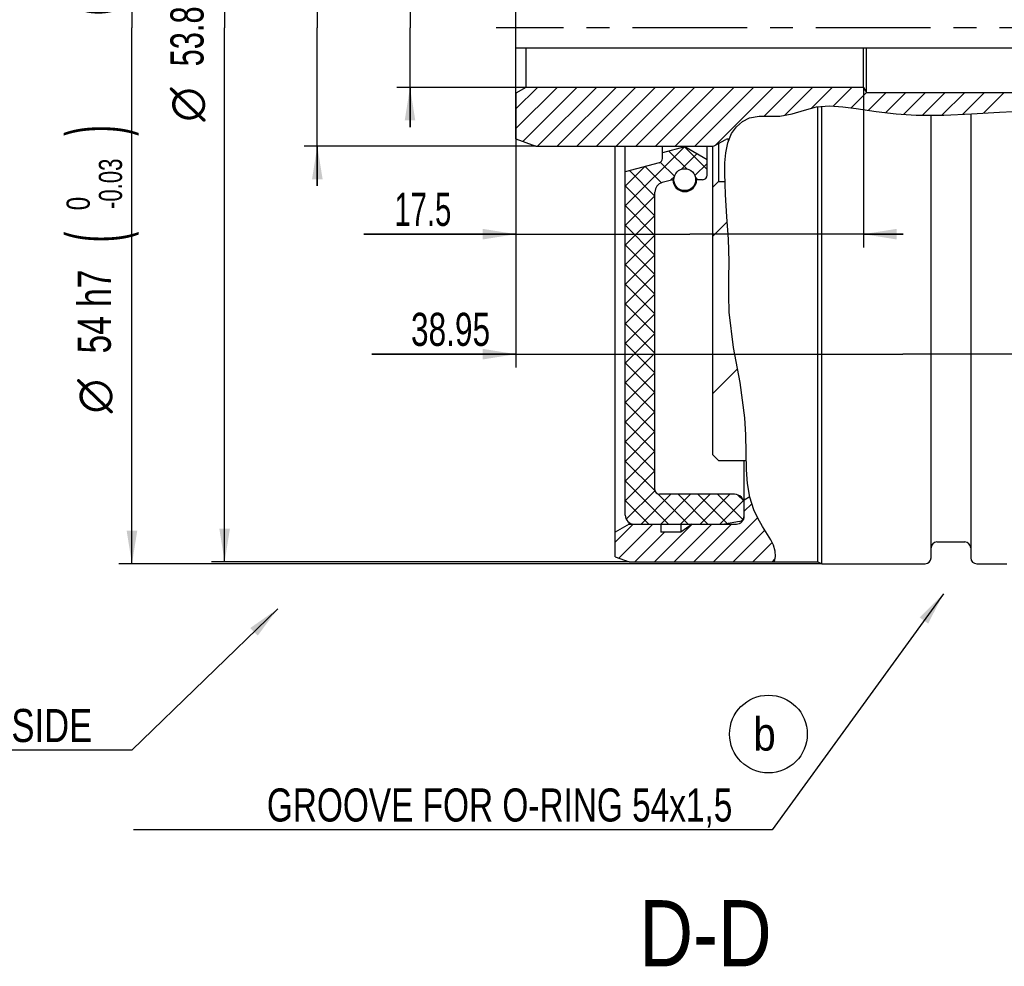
# Model space of a CAD drawing. Header units: millimetres. Extents: x 0 to 420, y 0 to 297.
# Tile 4 of 8: x 141 to 215, y 128 to 200. Entities that reach past the tile are written whole.
import ezdxf
from ezdxf.enums import TextEntityAlignment as Align

# ---------------------------------------------------------------- set-up
doc = ezdxf.new("R2010")
doc.units = ezdxf.units.MM
doc.header["$LTSCALE"] = 23.1
doc.linetypes.add('CENTER', pattern=[0.6, 0.375, -0.075, 0.075, -0.075])
doc.layers.get('0').update_dxf_attribs({"linetype": 'CONTINUOUS'})
doc.layers.add('02__ASM_ALL_AXES', color=7, linetype='CONTINUOUS')
doc.styles.get("Standard").update_dxf_attribs({"font": 'txt', "width": 0.8})
doc.styles.add('TEXTSTYLE_1', font='gdt', dxfattribs={"width": 0.8})
doc.dimstyles.new('DIMSTYLE_1', dxfattribs={"dimtxt": 2.5, "dimasz": 2.5, "dimexe": 1, "dimexo": 0, "dimtad": 1, "dimdec": 3, "dimlfac": 0.666667, "dimdsep": 46, "dimtxsty": 'Standard', "dimblk": '_FILLED', "dimblk1": '_FILLED', "dimblk2": '_FILLED', "dimcen": 0.09, "dimclrt": 7, "dimadec": 0, "dimazin": 0, "dimtol": 1, "dimtm": 0.1, "dimtfac": 0.7, "dimtdec": 3, "dimtofl": 0, "dimtmove": 0, "dimatfit": 3, "dimldrblk": '_FILLED', "dimfxl": 0, "dimtolj": 1, "dimarcsym": 0})
doc.dimstyles.new('DIMSTYLE_11', dxfattribs={"dimtxt": 2.5, "dimasz": 2.5, "dimexe": 1, "dimexo": 0, "dimtad": 1, "dimdec": 3, "dimlfac": 0.666667, "dimdsep": 46, "dimtxsty": 'Standard', "dimblk": '_FILLED', "dimblk1": '_FILLED', "dimblk2": '_FILLED', "dimcen": 0.09, "dimclrt": 7, "dimadec": 0, "dimazin": 0, "dimtol": 1, "dimtp": 0.012, "dimtfac": 0.7, "dimtdec": 3, "dimtofl": 0, "dimtmove": 0, "dimatfit": 3, "dimldrblk": '_FILLED', "dimfxl": 0, "dimtolj": 1, "dimarcsym": 0})
doc.dimstyles.new('DIMSTYLE_14', dxfattribs={"dimtxt": 2.5, "dimasz": 2.5, "dimexe": 1, "dimexo": 0, "dimtad": 1, "dimdec": 1, "dimlfac": 0.666667, "dimdsep": 46, "dimtxsty": 'Standard', "dimblk": '_FILLED', "dimblk1": '_FILLED', "dimblk2": '_FILLED', "dimcen": 0.09, "dimclrt": 7, "dimadec": 0, "dimazin": 0, "dimtp": 0.2, "dimtm": 0.2, "dimtfac": 1, "dimtdec": 1, "dimtofl": 0, "dimtmove": 0, "dimatfit": 3, "dimldrblk": '_FILLED', "dimfxl": 0, "dimtolj": 1, "dimarcsym": 0})
doc.dimstyles.new('DIMSTYLE_16', dxfattribs={"dimtxt": 2.5, "dimasz": 2.5, "dimexe": 1, "dimexo": 0, "dimtad": 1, "dimdec": 3, "dimlfac": 0.666667, "dimdsep": 46, "dimtxsty": 'Standard', "dimblk": '_FILLED', "dimblk1": '_FILLED', "dimblk2": '_FILLED', "dimcen": 0.09, "dimclrt": 7, "dimadec": 0, "dimazin": 0, "dimtol": 1, "dimtm": 0.11, "dimtfac": 0.7, "dimtdec": 3, "dimtofl": 0, "dimtmove": 0, "dimatfit": 3, "dimldrblk": '_FILLED', "dimfxl": 0, "dimtolj": 1, "dimarcsym": 0})
doc.dimstyles.new('DIMSTYLE_2', dxfattribs={"dimtxt": 2.5, "dimasz": 2.5, "dimexe": 1, "dimexo": 0, "dimtad": 1, "dimdec": 3, "dimlfac": 0.666667, "dimdsep": 46, "dimtxsty": 'Standard', "dimblk": '_FILLED', "dimblk1": '_FILLED', "dimblk2": '_FILLED', "dimcen": 0.09, "dimclrt": 7, "dimadec": 0, "dimazin": 0, "dimtol": 1, "dimtm": 0.03, "dimtfac": 0.7, "dimtdec": 3, "dimtofl": 0, "dimtmove": 0, "dimatfit": 3, "dimldrblk": '_FILLED', "dimfxl": 0, "dimtolj": 1, "dimarcsym": 0})
doc.dimstyles.new('DIMSTYLE_6', dxfattribs={"dimtxt": 2.5, "dimasz": 2.5, "dimexe": 1, "dimexo": 0, "dimtad": 1, "dimdec": 3, "dimlfac": 0.666667, "dimdsep": 46, "dimtxsty": 'Standard', "dimblk": '_FILLED', "dimblk1": '_FILLED', "dimblk2": '_FILLED', "dimcen": 0.09, "dimclrt": 7, "dimadec": 0, "dimazin": 0, "dimtp": 0.3, "dimtm": 0.3, "dimtfac": 1, "dimtdec": 3, "dimtofl": 0, "dimtmove": 0, "dimatfit": 3, "dimldrblk": '_FILLED', "dimfxl": 0, "dimtolj": 1, "dimarcsym": 0})

# ---------------------------------------------------------------- blocks, each defined once
blk = doc.blocks.new('_FILLED')
at = {"color": 0, "linetype": 'ByBlock'}
blk.add_solid([(0, 0), (-1, 0.16), (-1, -0.16)], dxfattribs=at)
blk = doc.blocks.new('*D17')
at = {"color": 7, "linetype": 'Continuous'}
for p, q in [((170.493, 203.775), (170.493, 231.463)), ((170.493, 231.463), (170.493, 199.275)), ((179.243, 203.775), (169.493, 203.775)), ((170.493, 191.775), (170.493, 199.275)), ((179.243, 194.775), (169.493, 194.775)), ((170.493, 194.775), (170.493, 191.775))]:
    blk.add_line(p, q, dxfattribs=at)
at = {"color": 7, "linetype": 'Continuous', "xscale": 2.5, "yscale": 2.5, "zscale": 2.5}
for p, rotation in [((170.493, 203.775), 270), ((170.493, 194.775), 90)]:
    blk.add_blockref('_FILLED', p, dxfattribs=dict(at, rotation=rotation))
at = {"color": 7, "linetype": 'Continuous'}
for s, height, width, p in [(')', 4.188, 0.428571, (169.743, 229.668)), ('+0.012', 1.75, 0.702381, (167.305, 222.293)), (' 0', 1.75, 0.785714, (169.743, 222.293)), ('(', 4.188, 0.428571, (169.743, 220.499)), ('6 H7', 2.5, 0.785714, (168.899, 212.642))]:
    blk.add_text(s, height=height, rotation=90, dxfattribs=dict(at, width=width)).set_placement(p)
at = {"color": 7, "linetype": 'Continuous', "style": 'TEXTSTYLE_1'}
blk.add_text('n', height=2.5, rotation=90, dxfattribs=at).set_placement((168.899, 209.308))
blk = doc.blocks.new('*D18')
at = {"color": 7, "linetype": 'Continuous'}
for p, q in [((187.043, 239.625), (155.493, 239.625)), ((156.493, 239.625), (156.493, 199.275)), ((156.493, 158.925), (156.493, 199.275)), ((187.043, 158.925), (155.493, 158.925))]:
    blk.add_line(p, q, dxfattribs=at)
at = {"color": 7, "linetype": 'Continuous', "xscale": 2.5, "yscale": 2.5, "zscale": 2.5}
for p, rotation in [((156.493, 239.625), 90), ((156.493, 158.925), 270)]:
    blk.add_blockref('_FILLED', p, dxfattribs=dict(at, rotation=rotation))
at = {"color": 7, "linetype": 'Continuous'}
for s, height, width, p in [('-0.1', 1.75, 0.660714, (155.743, 204.423)), (' 0', 1.75, 0.785714, (153.305, 203.486)), ('53.8', 2.5, 0.696429, (154.899, 198.629))]:
    blk.add_text(s, height=height, rotation=90, dxfattribs=dict(at, width=width)).set_placement(p, align=Align.CENTER)
at = {"color": 7, "linetype": 'Continuous', "style": 'TEXTSTYLE_1'}
blk.add_text('n', height=2.5, rotation=90, dxfattribs=at).set_placement((154.899, 193.48), align=Align.CENTER)
blk = doc.blocks.new('*D19')
at = {"color": 7, "linetype": 'Continuous'}
for p, q in [((201.593, 239.775), (148.493, 239.775)), ((149.493, 239.775), (149.493, 199.275)), ((149.493, 158.775), (149.493, 199.275)), ((201.593, 158.775), (148.493, 158.775))]:
    blk.add_line(p, q, dxfattribs=at)
at = {"color": 7, "linetype": 'Continuous', "xscale": 2.5, "yscale": 2.5, "zscale": 2.5}
for p, rotation in [((149.493, 239.775), 90), ((149.493, 158.775), 270)]:
    blk.add_blockref('_FILLED', p, dxfattribs=dict(at, rotation=rotation))
at = {"color": 7, "linetype": 'Continuous'}
for s, height, width, p in [('(10 mm fitting length)', 2.5, 0.661255, (147.899, 210.593)), (')', 4.188, 0.428571, (148.743, 191.511)), ('-0.03', 1.75, 0.714286, (148.743, 187.489)), (' 0', 1.75, 0.785714, (146.305, 185.739)), ('(', 4.188, 0.428571, (148.743, 183.467)), ('54 h7', 2.5, 0.757143, (147.899, 177.837))]:
    blk.add_text(s, height=height, rotation=90, dxfattribs=dict(at, width=width)).set_placement(p, align=Align.CENTER)
at = {"color": 7, "linetype": 'Continuous', "style": 'TEXTSTYLE_1'}
blk.add_text('n', height=2.5, rotation=90, dxfattribs=at).set_placement((147.899, 171.438), align=Align.CENTER)
blk = doc.blocks.new('*D27')
at = {"color": 7, "linetype": 'Continuous'}
for p, q in [((178.493, 194.342), (178.493, 182.683)), ((204.742, 194.775), (204.742, 182.683)), ((178.493, 183.683), (167.005, 183.683)), ((167.005, 183.683), (191.617, 183.683)), ((207.742, 183.683), (191.617, 183.683)), ((204.742, 183.683), (207.742, 183.683))]:
    blk.add_line(p, q, dxfattribs=at)
at = {"color": 7, "linetype": 'Continuous', "xscale": 2.5, "yscale": 2.5, "zscale": 2.5}
blk.add_blockref('_FILLED', (178.493, 183.683), dxfattribs=at)
at = {"color": 7, "linetype": 'Continuous', "xscale": 2.5, "yscale": 2.5, "zscale": 2.5, "rotation": 180}
blk.add_blockref('_FILLED', (204.742, 183.683), dxfattribs=at)
at = {"color": 7, "linetype": 'Continuous', "width": 0.660714}
blk.add_text('17.5', height=2.5, dxfattribs=at).set_placement((173.612, 184.308), align=Align.RIGHT)
blk = doc.blocks.new('*D28')
at = {"color": 7, "linetype": 'Continuous'}
for p, q in [((236.918, 194.025), (236.918, 173.615)), ((178.493, 191.615), (178.493, 173.615)), ((178.493, 174.615), (167.615, 174.615)), ((167.615, 174.615), (207.705, 174.615)), ((239.918, 174.615), (207.705, 174.615)), ((236.918, 174.615), (239.918, 174.615))]:
    blk.add_line(p, q, dxfattribs=at)
at = {"color": 7, "linetype": 'Continuous', "xscale": 2.5, "yscale": 2.5, "zscale": 2.5}
blk.add_blockref('_FILLED', (178.493, 174.615), dxfattribs=at)
at = {"color": 7, "linetype": 'Continuous', "xscale": 2.5, "yscale": 2.5, "zscale": 2.5, "rotation": 180}
blk.add_blockref('_FILLED', (236.918, 174.615), dxfattribs=at)
at = {"color": 7, "linetype": 'Continuous', "width": 0.714286}
blk.add_text('38.95', height=2.5, dxfattribs=at).set_placement((176.544, 175.24), align=Align.RIGHT)
blk = doc.blocks.new('*D33')
at = {"color": 7, "linetype": 'Continuous'}
for p, q in [((163.493, 208.215), (163.493, 237.178)), ((163.493, 237.178), (163.493, 199.275)), ((179.993, 208.215), (162.493, 208.215)), ((163.493, 187.335), (163.493, 199.275)), ((179.993, 190.335), (162.493, 190.335)), ((163.493, 190.335), (163.493, 187.335))]:
    blk.add_line(p, q, dxfattribs=at)
at = {"color": 7, "linetype": 'Continuous', "xscale": 2.5, "yscale": 2.5, "zscale": 2.5}
for p, rotation in [((163.493, 208.215), 270), ((163.493, 190.335), 90)]:
    blk.add_blockref('_FILLED', p, dxfattribs=dict(at, rotation=rotation))
at = {"color": 7, "linetype": 'Continuous'}
for s, height, width, p in [(')', 4.188, 0.428571, (162.743, 235.383)), ('-0.11', 1.75, 0.642857, (162.743, 229.758)), (' 0', 1.75, 0.785714, (160.305, 229.758)), ('(', 4.188, 0.428571, (162.743, 227.964)), ('12 h11', 2.5, 0.666667, (161.899, 217.964))]:
    blk.add_text(s, height=height, rotation=90, dxfattribs=dict(at, width=width)).set_placement(p)
at = {"color": 7, "linetype": 'Continuous', "style": 'TEXTSTYLE_1'}
blk.add_text('n', height=2.5, rotation=90, dxfattribs=at).set_placement((161.899, 214.63))
blk = doc.blocks.new('BALLOON_BL1', base_point=(197.564, 145.909))
at = {"color": 6, "linetype": 'Continuous'}
blk.add_circle((197.564, 145.909), 2.936, dxfattribs=at)
at = {"color": 6, "linetype": 'Continuous', "width": 0.904762}
blk.add_text('b', height=2.5, dxfattribs=at).set_placement((196.433, 144.659))

msp = doc.modelspace()

# ---------------------------------------------------------------- linework, layer by layer
at = {"color": 7, "linetype": 'Continuous'}
for p, q in [((178.4926, 190.8806), (178.4926, 207.6687)), ((178.4926, 197.7746), (236.9176, 197.7746)), ((179.2426, 197.7746), (179.2426, 194.7746)), ((204.7422, 194.7746), (204.7422, 197.7746)), ((204.9676, 194.3996), (204.9676, 197.7746)), ((178.4926, 193.1554), (180.1118, 194.7746)), ((178.4926, 191.6705), (181.5967, 194.7746)), ((179.2426, 194.7746), (178.4926, 194.3416)), ((179.0021, 190.6951), (183.0816, 194.7746)), ((204.7422, 194.7746), (179.2426, 194.7746)), ((180.1265, 190.3346), (184.5665, 194.7746)), ((181.6115, 190.3346), (186.0515, 194.7746)), ((183.0964, 190.3346), (187.5364, 194.7746)), ((184.5813, 190.3346), (189.0213, 194.7746)), ((186.0662, 190.3346), (190.5062, 194.7746)), ((187.5511, 190.3346), (191.9911, 194.7746)), ((189.0361, 190.3346), (193.4761, 194.7746)), ((190.521, 190.3346), (194.961, 194.7746)), ((192.0059, 190.3346), (196.4459, 194.7746)), ((193.5928, 190.4366), (197.9308, 194.7746)), ((197.2426, 192.6015), (199.4158, 194.7746)), ((198.7908, 192.6647), (200.9007, 194.7746)), ((200.7976, 193.1866), (202.3856, 194.7746)), ((202.4498, 193.3539), (203.8705, 194.7746)), ((203.8068, 193.2259), (204.9805, 194.3996)), ((204.7422, 194.7746), (204.9676, 194.3996)), ((204.9676, 194.3996), (236.4676, 194.3996)), ((205.1115, 193.0458), (206.4654, 194.3996)), ((206.4274, 192.8767), (207.9503, 194.3996)), ((207.7776, 192.742), (209.4352, 194.3996)), ((209.192, 192.6715), (210.9202, 194.3996)), ((210.6714, 192.666), (212.4051, 194.3996)), ((212.2268, 192.7364), (213.89, 194.3996)), ((213.803, 192.8277), (215.3749, 194.3996)), ((201.2063, 193.2921), (202.1866, 193.3703)), ((202.1866, 193.3703), (203.1836, 193.3082)), ((196.1393, 192.4798), (196.874, 192.6071)), ((196.874, 192.6071), (197.646, 192.5953)), ((198.4214, 192.5959), (199.364, 192.7715)), ((199.364, 192.7715), (200.2839, 193.054)), ((200.2839, 193.054), (201.2063, 193.2921)), ((201.3044, 158.9246), (201.3044, 193.2999)), ((201.5926, 158.7746), (201.5926, 193.3229)), ((203.1836, 193.3082), (204.1846, 193.1761)), ((204.1846, 193.1761), (205.7016, 192.9628)), ((205.7016, 192.9628), (207.207, 192.7841)), ((207.207, 192.7841), (208.7101, 192.6732)), ((208.7101, 192.6732), (210.8014, 192.6655)), ((209.8426, 159.2246), (209.8426, 192.669)), ((210.8014, 192.6655), (212.9037, 192.7701)), ((212.8426, 192.7671), (212.8426, 159.2246)), ((212.9037, 192.7701), (215.0148, 192.9053)), ((215.0148, 192.9053), (217.4411, 193.0127)), ((195.148, 191.786), (195.6081, 192.201)), ((195.6081, 192.201), (196.1393, 192.4798)), ((197.646, 192.5953), (198.4214, 192.5959)), ((194.4932, 190.581), (194.7855, 191.2808)), ((194.7855, 191.2808), (195.148, 191.786)), ((178.4926, 190.8806), (179.9926, 190.3346)), ((193.4621, 190.3685), (194.3548, 190.8332)), ((193.7926, 190.5406), (193.7926, 187.6496)), ((194.343, 189.8375), (194.4932, 190.581)), ((194.5426, 190.6993), (194.5426, 190.8629)), ((179.9926, 190.3346), (193.3236, 190.3346)), ((185.9926, 159.3068), (185.9926, 190.3346)), ((186.7426, 162.4496), (186.7426, 190.3346)), ((186.7426, 185.8149), (191.1875, 190.2599)), ((189.5551, 189.4086), (189.5551, 190.3346)), ((191.2426, 190.2746), (189.5551, 189.8225)), ((190.0536, 189.956), (191.4009, 188.6088)), ((190.998, 188.5855), (192.1584, 189.7459)), ((191.2247, 190.2698), (192.9301, 188.5645)), ((191.2426, 190.2746), (191.2426, 190.3346)), ((192.9301, 189.3003), (191.2426, 190.2746)), ((192.9301, 188.1378), (192.9301, 190.3346)), ((193.3426, 190.3354), (193.3426, 167.0246)), ((194.2827, 189.0761), (194.343, 189.8375)), ((189.3049, 189.0826), (186.7426, 188.396)), ((189.3986, 189.1261), (190.462, 188.0627)), ((192.0057, 188.1083), (192.9301, 189.0326)), ((194.2674, 188.2721), (194.2827, 189.0761)), ((186.7426, 187.2999), (188.24, 188.7972)), ((187.0709, 188.484), (188.9926, 186.5623)), ((188.242, 188.7978), (189.4777, 187.562)), ((194.2838, 187.4738), (194.2674, 188.2721)), ((190.3426, 187.8003), (189.5485, 187.5876)), ((190.1655, 187.7529), (190.4572, 188.0446)), ((192.0509, 187.9587), (192.2093, 187.8003)), ((192.5926, 187.8003), (192.1426, 187.8003)), ((193.7926, 187.6496), (193.3426, 187.1996)), ((193.7926, 187.6496), (194.2802, 187.6496)), ((194.3214, 186.678), (194.2838, 187.4738)), ((186.7426, 187.3273), (188.9926, 185.0773)), ((188.9926, 164.3621), (188.9926, 186.8631)), ((190.8785, 186.981), (190.9348, 187.0373)), ((191.5047, 187.02), (191.5636, 186.9611)), ((194.4313, 184.9924), (194.3214, 186.678)), ((186.7426, 184.33), (188.9926, 186.58)), ((186.7426, 185.8424), (188.9926, 183.5924)), ((186.7426, 182.8451), (188.9926, 185.0951)), ((193.3426, 183.4947), (194.4557, 184.6078)), ((194.5384, 183.3032), (194.4313, 184.9924)), ((186.7426, 184.3575), (188.9926, 182.1075)), ((186.7426, 181.3602), (188.9926, 183.6102)), ((194.5922, 181.611), (194.5384, 183.3032)), ((186.7426, 182.8726), (188.9926, 180.6226)), ((186.7426, 179.8752), (188.9926, 182.1252)), ((194.5793, 180.3326), (194.5922, 181.611)), ((186.7426, 181.3876), (188.9926, 179.1376)), ((186.7426, 178.3903), (188.9926, 180.6403)), ((194.5614, 179.0553), (194.5793, 180.3326)), ((186.7426, 179.9027), (188.9926, 177.6527)), ((186.7426, 176.9054), (188.9926, 179.1554)), ((194.5922, 177.7817), (194.5614, 179.0553)), ((186.7426, 178.4178), (188.9926, 176.1678)), ((194.9249, 175.1188), (194.5922, 177.7817)), ((186.7426, 175.4205), (188.9926, 177.6705)), ((186.7426, 176.9329), (188.9926, 174.6829)), ((186.7426, 173.9355), (188.9926, 176.1855)), ((186.7426, 175.448), (188.9926, 173.198)), ((195.4216, 172.468), (194.9249, 175.1188)), ((186.7426, 172.4506), (188.9926, 174.7006)), ((186.7426, 173.963), (188.9926, 171.713)), ((193.3426, 171.6153), (195.2281, 173.5008)), ((186.7426, 170.9657), (188.9926, 173.2157)), ((186.7426, 172.4781), (188.9926, 170.2281)), ((195.7912, 169.8138), (195.4216, 172.468)), ((186.7426, 169.4808), (188.9926, 171.7308)), ((186.7426, 170.9932), (188.9926, 168.7432)), ((186.7426, 167.9958), (188.9926, 170.2458)), ((195.8532, 168.5074), (195.7912, 169.8138)), ((186.7426, 169.5083), (188.9926, 167.2583)), ((186.7426, 166.5109), (188.9926, 168.7609)), ((195.8726, 167.1934), (195.8532, 168.5074)), ((186.7426, 168.0233), (188.9926, 165.7733)), ((186.7426, 165.026), (188.9926, 167.276)), ((193.3426, 167.0246), (193.7926, 166.5746)), ((195.9072, 165.8685), (195.8726, 167.1934)), ((186.7426, 166.5384), (189.0054, 164.2756)), ((193.7926, 166.5746), (195.8888, 166.5746)), ((195.7426, 162.3746), (195.7426, 166.5746)), ((195.9845, 164.835), (195.9072, 165.8685)), ((186.7426, 163.5411), (188.9926, 165.7911)), ((186.7426, 165.0535), (190.0214, 161.7746)), ((196.1502, 163.8202), (195.9845, 164.835)), ((186.8214, 162.1349), (188.9978, 164.3114)), ((187.946, 161.7746), (190.196, 164.0246)), ((189.2435, 164.0374), (191.5063, 161.7746)), ((194.9926, 164.0246), (189.3301, 164.0246)), ((189.4309, 161.7746), (191.6809, 164.0246)), ((190.7413, 164.0246), (192.9913, 161.7746)), ((190.9158, 161.7746), (193.1658, 164.0246)), ((192.2262, 164.0246), (194.4412, 161.8096)), ((192.4008, 161.7746), (194.6508, 164.0246)), ((193.7111, 164.0246), (195.6228, 162.113)), ((195.2388, 163.9819), (195.6999, 163.5208)), ((196.1492, 163.8264), (195.7426, 163.5916)), ((196.4488, 162.8515), (196.1502, 163.8202)), ((186.7426, 163.5686), (188.5365, 161.7746)), ((193.8857, 161.7746), (195.6799, 163.5688)), ((195.7426, 162.7391), (196.3089, 163.3054)), ((193.4131, 158.9246), (196.7358, 162.2473)), ((196.7507, 162.216), (196.4488, 162.8515)), ((197.1086, 161.6018), (196.7507, 162.216)), ((185.9926, 160.4137), (187.3535, 161.7746)), ((187.0426, 161.7746), (185.9926, 161.1684)), ((186.2697, 159.2059), (188.8384, 161.7746)), ((187.0426, 161.7746), (187.0426, 161.8902)), ((187.0426, 161.7746), (195.1426, 161.7746)), ((188.9583, 158.9246), (191.8083, 161.7746)), ((189.4426, 161.7746), (189.4426, 161.1746)), ((190.4432, 158.9246), (193.2932, 161.7746)), ((190.9426, 161.7746), (190.9426, 161.1746)), ((191.7995, 161.7746), (190.9426, 161.1746)), ((191.9281, 158.9246), (194.7781, 161.7746)), ((195.3707, 161.9735), (194.2426, 161.7746)), ((197.4931, 160.9949), (197.1086, 161.6018)), ((187.4734, 158.9246), (189.7234, 161.1746)), ((190.9426, 161.1746), (189.4426, 161.1746)), ((194.898, 158.9246), (197.2896, 161.3162)), ((197.7411, 160.591), (197.4931, 160.9949)), ((196.3829, 158.9246), (197.8426, 160.3843)), ((197.9478, 160.1702), (197.7411, 160.591)), ((198.0733, 159.7185), (197.9478, 160.1702)), ((210.2926, 160.4246), (212.3926, 160.4246)), ((185.9926, 159.3068), (187.0426, 158.9246)), ((198.0274, 158.9407), (198.0912, 159.3266)), ((198.0912, 159.3266), (198.0733, 159.7185)), ((187.0426, 158.9246), (201.3044, 158.9246)), ((197.8678, 158.9246), (198.0558, 159.1126)), ((198.0204, 158.9246), (198.0274, 158.9407)), ((201.3044, 158.9246), (201.5926, 158.7746)), ((201.5926, 158.7746), (209.3926, 158.7746)), ((213.2926, 158.7746), (215.5695, 158.7746)), ((210.7738, 156.5106), (197.8378, 138.6723)), ((160.5052, 155.3774), (149.4926, 144.6784)), ((146.4926, 144.6784), (103.4569, 144.6784)), ((149.4926, 144.6784), (146.4926, 144.6784)), ((194.8378, 138.6723), (149.5997, 138.6723)), ((197.8378, 138.6723), (194.8378, 138.6723))]:
    msp.add_line(p, q, dxfattribs=at)
msp.add_circle((191.2426, 187.8003), 0.825, dxfattribs=at)
for centre, radius, start, end in [((194.4933, 190.5671), 0.3, 68.37571, 117.5), ((193.3236, 190.6346), 0.3, 270, 297.5), ((189.2176, 189.4086), 0.3375, 285, 0), ((189.7426, 186.8631), 0.75, 105, 180), ((191.2426, 187.8003), 0.9, 180, 360), ((192.5926, 188.1378), 0.3375, 270, 0), ((189.3301, 164.3621), 0.3375, 180, 270), ((194.9926, 163.2746), 0.75, 0, 90), ((187.4176, 162.4496), 0.675, 180, 270), ((195.1426, 162.3746), 0.6, 270, 360), ((195.2926, 162.4167), 0.45, 280, 360), ((210.2926, 159.9746), 0.45, 90, 180), ((212.3926, 159.9746), 0.45, 0, 90), ((209.3926, 159.2246), 0.45, 270, 360), ((213.2926, 159.2246), 0.45, 180, 270)]:
    msp.add_arc(centre, radius, start, end, dxfattribs=at)
for points in [[(209.63, 154.2519), (210.7738, 156.5106), (208.9823, 154.7215)], [(158.9908, 153.3484), (160.5052, 155.3774), (158.4333, 153.9222)]]:
    msp.add_solid(points, dxfattribs=at)
at = {"layer": '02__ASM_ALL_AXES', "color": 7, "linetype": 'CENTER'}
msp.add_line((251.3926, 199.2746), (176.9926, 199.2746), dxfattribs=at)

# ---------------------------------------------------------------- block references
at = {"color": 6, "linetype": 'Continuous'}
msp.add_blockref('BALLOON_BL1', (197.5639, 145.9089), dxfattribs=at)

# ---------------------------------------------------------------- texts
at = {"color": 7, "linetype": 'Continuous'}
for s, height, width, p in [('SEALED FROM INPUT SIDE', 2.5, 0.782468, (146.4926, 145.3034)), ('GROOVE FOR O-RING 54x1,5', 2.5, 0.753968, (194.8378, 139.2973)), ('D-D', 5, 0.84127, (197.8116, 128.3557))]:
    msp.add_text(s, height=height, dxfattribs=dict(at, width=width)).set_placement(p, align=Align.RIGHT)

# ---------------------------------------------------------------- dimensions: what is measured, and where the dimension line sits
for base, p1, p2, text, dimstyle, override, picture, middle in [((149.4926, 158.7746), (201.5926, 239.7746), (201.5926, 158.7746), '%%c<>(10 mm fitting length)', 'DIMSTYLE_2', {"dimpost": '<>h7'}, '*D19', (149.4926, 199.2746)), ((163.4926, 190.3346), (179.9926, 208.2146), (179.9926, 190.3346), '%%c<>', 'DIMSTYLE_16', {"dimpost": '<>h11'}, '*D33', (163.4926, 225.904)), ((170.4926, 194.7746), (179.2426, 203.7746), (179.2426, 194.7746), '%%c<>', 'DIMSTYLE_11', {"dimpost": '<>H7'}, '*D17', (170.4926, 220.3857))]:
    dim = msp.add_linear_dim(base=base, p1=p1, p2=p2, angle=270, text=text, dimstyle=dimstyle, override=override, dxfattribs=at)
    dim.commit()
    dim.dimension.update_dxf_attribs({"geometry": picture, "text_midpoint": middle, "dimtype": 160})
dim = msp.add_linear_dim(base=(156.4926, 239.6246), p1=(187.0426, 158.9246), p2=(187.0426, 239.6246), angle=90, text='%%c<>', dimstyle='DIMSTYLE_1', dxfattribs=at)
dim.commit()
dim.dimension.update_dxf_attribs({"geometry": '*D18', "text_midpoint": (156.4926, 199.2746), "dimtype": 160})
dim = msp.add_linear_dim(base=(178.4926, 183.6827), p1=(204.7422, 194.7746), p2=(178.4926, 194.3416), angle=180, dimstyle='DIMSTYLE_14', dxfattribs=at)
dim.commit()
dim.dimension.update_dxf_attribs({"geometry": '*D27', "text_midpoint": (169.9513, 183.6827), "dimtype": 160})
dim = msp.add_linear_dim(base=(236.9176, 174.6145), p1=(178.4926, 191.6146), p2=(236.9176, 194.0246), dimstyle='DIMSTYLE_6', dxfattribs=at)
dim.commit()
dim.dimension.update_dxf_attribs({"geometry": '*D28', "text_midpoint": (171.7222, 174.6145), "dimtype": 160})

doc.saveas('drawing.dxf')
